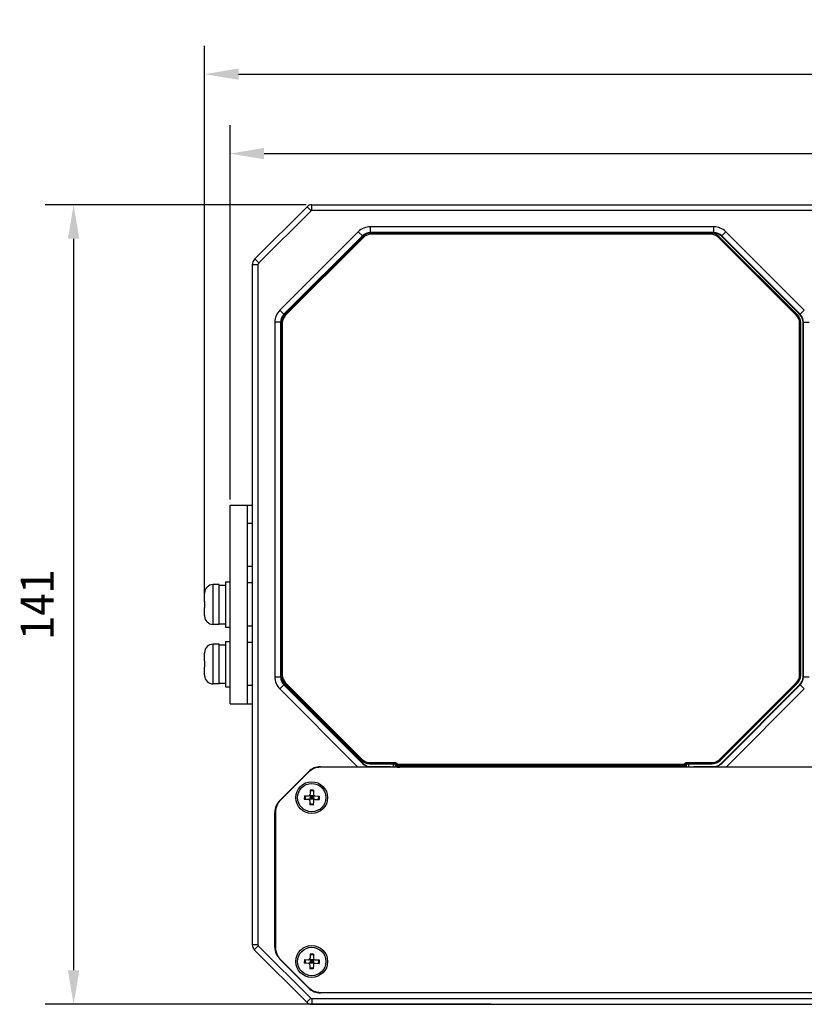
# Model space of a CAD drawing. Header units: millimetres. Extents: x 84 to 543, y 99 to 361.
# Tile 2 of 7: x 84 to 154, y 266 to 353. Entities that reach past the tile are written whole.
import ezdxf

# ---------------------------------------------------------------- set-up
doc = ezdxf.new("R2010")
doc.units = ezdxf.units.MM
doc.header["$LTSCALE"] = 0.3
doc.header["$PDMODE"] = 3
doc.header["$PDSIZE"] = 8
doc.layers.get('0').update_dxf_attribs({"linetype": 'CONTINUOUS'})
doc.layers.get('Defpoints').update_dxf_attribs({"linetype": 'CONTINUOUS'})
doc.layers.add('00_COMPONENTS', color=7, linetype='CONTINUOUS')
doc.layers.add('51__DRAFT_DIMS', color=7, linetype='CONTINUOUS')
doc.styles.get("Standard").update_dxf_attribs({"font": 'simfang.ttf'})
doc.dimstyles.new('DIMSTYLE_1', dxfattribs={"dimtxt": 3, "dimasz": 3, "dimexe": 2.5, "dimexo": 0.5, "dimgap": 0.75, "dimtad": 1, "dimlfac": 2, "dimdsep": 46, "dimtxsty": 'STANDARD', "dimblk": '_FILLED', "dimblk1": '_FILLED', "dimblk2": '_FILLED', "dimcen": 0.09, "dimclrt": 3, "dimazin": 2, "dimtp": 0.5, "dimtm": 0.5, "dimtfac": 1, "dimtofl": 0, "dimtmove": 0, "dimatfit": 3, "dimldrblk": '_FILLED', "dimfxl": 1, "dimtolj": 1, "dimarcsym": 0})

# ---------------------------------------------------------------- blocks, each defined once
blk = doc.blocks.new('_FILLED')
at = {"color": 0, "linetype": 'ByBlock'}
blk.add_solid([(0, 0), (-1, 0.167), (-1, -0.167)], dxfattribs=at)
blk = doc.blocks.new('*D1')
at = {"layer": '51__DRAFT_DIMS', "color": 0, "lineweight": -2}
for p, q in [((100.696, 301.589), (100.696, 350.621)), ((243.193, 302.389), (243.193, 350.621)), ((103.696, 348.121), (240.193, 348.121))]:
    blk.add_line(p, q, dxfattribs=at)
at = {"layer": 'Defpoints', "color": 0}
for p in [(243.193, 348.121), (243.193, 301.889), (100.696, 301.089)]:
    blk.add_point(p, dxfattribs=at)
at = {"layer": '51__DRAFT_DIMS', "color": 0, "linetype": 'ByBlock', "lineweight": -2, "xscale": 3, "yscale": 3, "zscale": 3, "rotation": 180}
blk.add_blockref('_FILLED', (100.696, 348.121), dxfattribs=at)
at = {"layer": '51__DRAFT_DIMS', "color": 0, "linetype": 'ByBlock', "lineweight": -2, "xscale": 3, "yscale": 3, "zscale": 3}
blk.add_blockref('_FILLED', (243.193, 348.121), dxfattribs=at)
at = {"layer": '51__DRAFT_DIMS', "color": 3, "insert": (171.886, 352.871), "char_height": 3, "attachment_point": 2, "line_spacing_factor": 0.9}
blk.add_mtext('\\A1;285', dxfattribs=at)
blk = doc.blocks.new('*D2')
at = {"layer": '51__DRAFT_DIMS', "color": 0, "lineweight": -2}
for p, q in [((109.649, 336.614), (86.649, 336.614)), ((89.149, 333.614), (89.149, 269.114)), ((125.942, 266.114), (86.649, 266.114))]:
    blk.add_line(p, q, dxfattribs=at)
at = {"layer": 'Defpoints', "color": 0}
for p in [(110.149, 336.614), (89.149, 266.114), (126.442, 266.114)]:
    blk.add_point(p, dxfattribs=at)
at = {"layer": '51__DRAFT_DIMS', "color": 0, "linetype": 'ByBlock', "lineweight": -2, "xscale": 3, "yscale": 3, "zscale": 3}
for p, rotation in [((89.149, 336.614), 89.99999999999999), ((89.149, 266.114), 270)]:
    blk.add_blockref('_FILLED', p, dxfattribs=dict(at, rotation=rotation))
at = {"layer": '51__DRAFT_DIMS', "color": 3, "insert": (84.399, 301.358), "char_height": 3, "attachment_point": 2, "rotation": 90, "line_spacing_factor": 0.9}
blk.add_mtext('\\A1;141', dxfattribs=at)
blk = doc.blocks.new('*D5')
at = {"layer": '51__DRAFT_DIMS', "color": 0, "lineweight": -2}
for p, q in [((102.943, 310.614), (102.943, 343.618)), ((240.943, 310.614), (240.943, 343.618)), ((105.943, 341.118), (237.943, 341.118))]:
    blk.add_line(p, q, dxfattribs=at)
at = {"layer": 'Defpoints', "color": 0}
for p in [(240.943, 341.118), (102.943, 310.114), (240.943, 310.114)]:
    blk.add_point(p, dxfattribs=at)
at = {"layer": '51__DRAFT_DIMS', "color": 0, "linetype": 'ByBlock', "lineweight": -2, "xscale": 3, "yscale": 3, "zscale": 3, "rotation": 180}
blk.add_blockref('_FILLED', (102.943, 341.118), dxfattribs=at)
at = {"layer": '51__DRAFT_DIMS', "color": 0, "linetype": 'ByBlock', "lineweight": -2, "xscale": 3, "yscale": 3, "zscale": 3}
blk.add_blockref('_FILLED', (240.943, 341.118), dxfattribs=at)
at = {"layer": '51__DRAFT_DIMS', "color": 3, "insert": (171.914, 345.868), "char_height": 3, "attachment_point": 2, "line_spacing_factor": 0.9}
blk.add_mtext('\\A1;276', dxfattribs=at)

msp = doc.modelspace()

# ---------------------------------------------------------------- linework, layer by layer
at = {"layer": '00_COMPONENTS', "color": 7}
for p, q in [((109.7245, 336.4379), (105.1137, 331.8271)), ((110.078, 336.0844), (105.4672, 331.4736)), ((110.078, 336.0844), (109.7245, 336.4379)), ((110.1488, 336.1137), (110.1488, 336.6137)), ((110.1488, 336.6137), (233.6392, 336.6137)), ((157.8703, 336.1137), (110.1488, 336.1137)), ((114.2413, 334.2243), (107.3271, 327.3101)), ((114.6288, 333.8368), (114.2413, 334.2243)), ((115.302, 334.1157), (115.302, 334.6637)), ((145.5736, 334.6637), (115.302, 334.6637)), ((145.5736, 334.1157), (145.5736, 334.6637)), ((146.2467, 333.8368), (146.6342, 334.2243)), ((153.5484, 327.3101), (146.6342, 334.2243)), ((114.6012, 333.8645), (107.6869, 326.9503)), ((107.7146, 326.9226), (114.6288, 333.8368)), ((114.6488, 333.8169), (107.7346, 326.9027)), ((114.7194, 333.7463), (107.8052, 326.832)), ((114.7194, 333.7463), (114.6488, 333.8169)), ((145.5736, 334.1548), (115.302, 334.1548)), ((115.352, 334.1157), (115.302, 334.1157)), ((115.352, 334.0083), (115.352, 334.1081)), ((145.3236, 334.1081), (115.352, 334.1081)), ((145.3236, 334.0083), (115.352, 334.0083)), ((145.5736, 334.1157), (145.3236, 334.1157)), ((145.3236, 334.0083), (145.3236, 334.1081)), ((145.9561, 333.7463), (146.0268, 333.8169)), ((152.8704, 326.832), (145.9561, 333.7463)), ((152.941, 326.9027), (146.0268, 333.8169)), ((153.1609, 326.9226), (146.2467, 333.8368)), ((153.1886, 326.9503), (146.2744, 333.8645)), ((105.4672, 331.4736), (105.1137, 331.8271)), ((104.8966, 331.303), (104.8966, 271.3534)), ((105.3966, 331.303), (104.8966, 331.303)), ((105.3966, 331.303), (105.3966, 271.3534)), ((107.7146, 326.9226), (107.3271, 327.3101)), ((153.1609, 326.9226), (153.5484, 327.3101)), ((107.8052, 326.832), (107.7346, 326.9027)), ((152.8704, 326.832), (152.941, 326.9027)), ((106.8878, 326.2495), (106.8878, 294.9779)), ((107.4358, 326.2495), (106.8878, 326.2495)), ((107.3967, 326.2495), (107.3967, 294.9779)), ((107.4358, 326.2495), (107.4358, 326.1995)), ((107.4433, 326.1995), (107.4433, 295.1279)), ((107.5431, 326.1995), (107.4433, 326.1995)), ((107.5431, 326.1995), (107.5431, 295.1279)), ((153.1324, 295.1279), (153.1324, 326.1995)), ((153.1324, 326.1995), (153.2323, 326.1995)), ((153.2323, 295.1279), (153.2323, 326.1995)), ((153.4398, 294.9779), (153.4398, 326.2495)), ((153.4398, 326.2495), (153.9878, 326.2495)), ((153.4789, 294.9779), (153.4789, 326.2495)), ((102.9432, 292.6137), (102.9432, 310.1137)), ((102.9432, 310.1137), (104.8966, 310.1137)), ((104.4432, 310.1137), (104.4432, 292.6137)), ((104.4878, 304.7137), (104.4878, 308.5137)), ((104.8966, 308.5137), (104.4878, 308.5137)), ((104.8966, 304.7137), (104.4878, 304.7137)), ((101.4432, 299.6137), (101.4432, 303.1137)), ((101.9932, 303.1137), (101.4432, 303.1137)), ((101.9932, 299.6137), (101.9932, 303.1137)), ((101.9932, 303.0587), (102.5432, 303.0587)), ((102.5432, 303.3637), (102.5432, 299.3637)), ((102.5432, 303.3637), (102.9432, 303.3637)), ((104.4878, 299.4637), (104.4878, 303.2637)), ((104.8966, 303.2637), (104.4878, 303.2637)), ((100.6932, 302.3887), (100.6956, 302.3882)), ((100.6932, 301.6387), (100.6932, 302.3251)), ((100.6932, 301.6387), (100.6956, 301.6387)), ((100.6932, 300.4022), (100.6932, 301.0887)), ((100.6956, 301.0887), (100.6932, 301.0887)), ((100.6956, 300.3391), (100.6932, 300.3387)), ((101.9932, 299.6137), (101.4432, 299.6137)), ((101.9932, 299.6687), (102.5432, 299.6687)), ((102.5432, 299.3637), (102.9432, 299.3637)), ((104.8966, 299.4637), (104.4878, 299.4637)), ((101.4432, 294.3637), (101.4432, 297.8637)), ((101.9932, 297.8637), (101.4432, 297.8637)), ((101.9932, 294.3637), (101.9932, 297.8637)), ((101.9932, 297.8087), (102.5432, 297.8087)), ((102.5432, 298.1137), (102.5432, 294.1137)), ((102.5432, 298.1137), (102.9432, 298.1137)), ((104.4878, 294.2137), (104.4878, 298.0137)), ((104.8966, 298.0137), (104.4878, 298.0137)), ((100.6932, 297.1387), (100.6956, 297.1382)), ((100.6932, 296.3887), (100.6932, 297.0751)), ((100.6932, 296.3887), (100.6956, 296.3887)), ((100.6932, 295.1522), (100.6932, 295.8387)), ((100.6956, 295.8387), (100.6932, 295.8387)), ((100.6956, 295.0891), (100.6932, 295.0887)), ((101.9932, 294.3637), (101.4432, 294.3637)), ((101.9932, 294.4187), (102.5432, 294.4187)), ((106.8878, 294.9779), (107.4358, 294.9779)), ((107.7146, 294.3047), (107.3271, 293.9172)), ((107.4358, 295.1279), (107.4358, 294.9779)), ((107.5431, 295.1279), (107.4433, 295.1279)), ((107.7146, 294.3047), (114.6627, 287.3567)), ((107.8052, 294.4953), (107.7346, 294.4247)), ((107.7346, 294.4247), (114.5488, 287.6105)), ((107.8052, 294.4953), (114.6194, 287.6811)), ((146.0561, 287.6811), (152.8704, 294.4953)), ((146.1268, 287.6105), (152.941, 294.4247)), ((153.1609, 294.3047), (146.2129, 287.3567)), ((152.8704, 294.4953), (152.941, 294.4247)), ((153.1324, 295.1279), (153.2323, 295.1279)), ((153.5484, 293.9172), (153.1609, 294.3047)), ((153.4398, 294.9779), (153.9878, 294.9779)), ((102.5432, 294.1137), (102.9432, 294.1137)), ((104.8966, 294.2137), (104.4878, 294.2137)), ((107.3271, 293.9172), (114.1807, 287.0637)), ((107.6869, 294.2771), (114.6073, 287.3567)), ((146.2682, 287.3567), (153.1886, 294.2771)), ((146.6949, 287.0637), (153.5484, 293.9172)), ((102.9432, 292.6137), (104.8966, 292.6137)), ((114.6194, 287.6811), (114.5488, 287.6105)), ((114.6627, 287.3567), (114.6073, 287.3567)), ((115.252, 287.419), (115.252, 287.3192)), ((115.252, 287.419), (117.5002, 287.419)), ((117.5002, 287.419), (117.5002, 287.3192)), ((143.1753, 287.419), (143.1753, 287.3192)), ((143.1753, 287.419), (145.4236, 287.419)), ((145.4236, 287.419), (145.4236, 287.3192)), ((146.0561, 287.6811), (146.1268, 287.6105)), ((146.2682, 287.3567), (146.2129, 287.3567)), ((107.3271, 284.093), (109.8584, 286.6243)), ((109.8484, 286.5743), (107.3771, 284.103)), ((232.8664, 287.0137), (110.9091, 287.0137)), ((110.9191, 287.0637), (114.8878, 287.0637)), ((117.0378, 287.0637), (114.8982, 287.0648)), ((115.252, 287.3192), (117.5002, 287.3192)), ((117.3378, 287.0137), (117.3378, 287.2768)), ((117.4967, 287.3046), (117.4967, 287.0137)), ((117.5964, 287.2214), (117.5964, 287.0137)), ((117.6023, 287.2179), (117.5964, 287.2214)), ((117.6023, 287.0688), (117.6023, 287.2179)), ((117.6471, 287.2179), (117.6023, 287.2179)), ((117.6023, 287.0688), (117.6647, 287.0314)), ((117.6979, 287.2575), (117.7081, 287.1582)), ((117.7185, 287.2586), (117.7185, 287.1587)), ((142.9571, 287.2586), (117.7185, 287.2586)), ((117.7185, 287.1587), (117.7643, 287.1313)), ((142.9571, 287.1587), (117.7185, 287.1587)), ((117.9137, 287.1241), (117.9137, 287.0242)), ((117.9137, 287.1241), (142.7618, 287.1241)), ((142.7618, 287.1241), (142.7618, 287.0242)), ((142.9113, 287.1313), (142.9571, 287.1587)), ((142.9571, 287.2586), (142.9571, 287.1587)), ((142.9776, 287.2575), (142.9674, 287.1582)), ((143.0109, 287.0314), (143.0733, 287.0688)), ((143.0285, 287.2179), (143.0733, 287.2179)), ((143.0733, 287.2179), (143.0792, 287.2214)), ((143.0733, 287.2179), (143.0733, 287.0688)), ((143.0792, 287.0137), (143.0792, 287.2214)), ((143.1753, 287.3192), (145.4236, 287.3192)), ((143.1788, 287.0137), (143.1788, 287.3046)), ((143.3378, 287.2768), (143.3378, 287.0137)), ((145.9754, 287.0637), (143.8378, 287.0637)), ((145.9878, 287.0637), (199.9378, 287.0637)), ((110.0053, 284.9925), (109.9959, 284.6426)), ((110.3034, 284.9186), (110.0035, 284.9267)), ((110.3052, 284.9844), (110.0053, 284.9925)), ((110.3052, 284.9844), (110.2958, 284.6345)), ((109.492, 284.5061), (109.484, 284.2062)), ((109.484, 284.2062), (109.8338, 284.1968)), ((109.492, 284.5061), (109.8419, 284.4967)), ((109.5578, 284.5043), (109.5497, 284.2044)), ((109.9387, 284.15), (110.3368, 284.5273)), ((110.3264, 284.1396), (109.9491, 284.5377)), ((109.9798, 284.0428), (109.9704, 283.6929)), ((109.9919, 284.4926), (109.9838, 284.1927)), ((110.2837, 284.1847), (109.9838, 284.1927)), ((110.2877, 284.3346), (109.9878, 284.3427)), ((110.2917, 284.4846), (109.9919, 284.4926)), ((110.1418, 284.4886), (110.1337, 284.1887)), ((110.2797, 284.0347), (110.2703, 283.6849)), ((110.2917, 284.4846), (110.2837, 284.1847)), ((110.4336, 284.1807), (110.7835, 284.1713)), ((110.4417, 284.4806), (110.7916, 284.4712)), ((110.7258, 284.4729), (110.7178, 284.173)), ((110.7916, 284.4712), (110.7835, 284.1713)), ((106.8878, 271.1492), (106.8878, 283.0323)), ((106.9378, 283.0423), (106.9378, 271.135)), ((110.2703, 283.6849), (109.9704, 283.6929)), ((110.272, 283.7506), (109.9721, 283.7587)), ((105.3966, 271.3534), (104.8966, 271.3534)), ((105.4259, 271.2827), (105.0723, 270.9291)), ((105.0723, 270.9291), (109.712, 266.2894)), ((105.4259, 271.2827), (110.0656, 266.643)), ((109.8626, 267.553), (107.3271, 270.0885)), ((109.8484, 267.603), (107.3771, 270.0743)), ((109.492, 270.0561), (109.484, 269.7562)), ((109.492, 270.0561), (109.8419, 270.0467)), ((109.5578, 270.0543), (109.5497, 269.7544)), ((109.9387, 269.7), (110.3368, 270.0773)), ((110.3264, 269.6896), (109.9491, 270.0877)), ((109.9919, 270.0426), (109.9838, 269.7427)), ((110.2917, 270.0346), (109.9919, 270.0426)), ((110.0053, 270.5425), (109.9959, 270.1926)), ((110.3034, 270.4686), (110.0035, 270.4767)), ((110.3052, 270.5344), (110.0053, 270.5425)), ((110.1418, 270.0386), (110.1337, 269.7387)), ((110.2917, 270.0346), (110.2837, 269.7347)), ((110.3052, 270.5344), (110.2958, 270.1845)), ((110.4417, 270.0306), (110.7916, 270.0212)), ((110.7258, 270.0229), (110.7178, 269.723)), ((110.7916, 270.0212), (110.7835, 269.7213)), ((109.484, 269.7562), (109.8338, 269.7468)), ((109.9798, 269.5928), (109.9704, 269.2429)), ((110.2703, 269.2349), (109.9704, 269.2429)), ((110.272, 269.3006), (109.9721, 269.3087)), ((110.2837, 269.7347), (109.9838, 269.7427)), ((110.2877, 269.8846), (109.9878, 269.8927)), ((110.2797, 269.5847), (110.2703, 269.2349)), ((110.4336, 269.7307), (110.7835, 269.7213)), ((110.0656, 266.643), (109.712, 266.2894)), ((110.1363, 266.6137), (110.1363, 266.1137)), ((110.1363, 266.6137), (233.6392, 266.6137)), ((110.9091, 267.1637), (232.8664, 267.1637)), ((208.2421, 267.1137), (110.9233, 267.1137)), ((110.1363, 266.1137), (233.6392, 266.1137))]:
    msp.add_line(p, q, dxfattribs=at)
for centre, radius in [((110.1378, 284.3387), 1.4), ((110.1378, 284.3387), 1.25), ((110.1378, 269.8887), 1.4), ((110.1378, 269.8887), 1.25)]:
    msp.add_circle(centre, radius, dxfattribs=at)
for centre, radius, start, end in [((115.302, 333.1637), 1.5, 90, 135), ((145.5736, 333.1637), 1.5, 45, 90), ((115.302, 333.1637), 0.9911, 90, 135), ((115.302, 333.1637), 0.952, 90, 135), ((115.352, 333.1137), 0.9945, 90, 135), ((115.352, 333.1137), 0.8946, 90, 135), ((145.3236, 333.1137), 0.9945, 45, 90), ((145.3236, 333.1137), 0.8946, 45, 90), ((145.5736, 333.1637), 0.9911, 45, 90), ((145.5736, 333.1637), 0.952, 45, 90), ((105.6378, 331.303), 0.7411, 135, 180), ((105.6378, 331.303), 0.2412, 135, 180), ((108.3878, 326.2495), 1.5, 135, 180), ((108.3878, 326.2495), 0.9911, 135, 180), ((108.3878, 326.2495), 0.952, 135, 180), ((108.4378, 326.1995), 0.9945, 135, 180), ((108.4378, 326.1995), 0.8946, 135, 180), ((152.2378, 326.1995), 0.8946, 0, 45), ((152.2378, 326.1995), 0.9945, 0, 45), ((152.4878, 326.2495), 0.952, 0, 45), ((152.4878, 326.2495), 0.9911, 0, 45), ((104.4878, 308.4137), 0.1, 90, 116.57711), ((104.4878, 304.8137), 0.1, 243.42289, 270), ((101.4432, 302.3637), 0.75, 90, 178.095371), ((104.4878, 303.1637), 0.1, 90, 116.57711), ((101.4991, 302.3252), 0.8059, 175.512344, 180.004314), ((101.4991, 300.4022), 0.8059, 179.995686, 184.487656), ((101.4432, 300.3637), 0.75, 181.904629, 270), ((104.4878, 299.5637), 0.1, 243.42289, 270), ((101.4432, 297.1137), 0.75, 90, 178.095371), ((104.4878, 297.9137), 0.1, 90, 116.57711), ((101.4991, 297.0752), 0.8059, 175.512344, 180.004314), ((101.4991, 295.1522), 0.8059, 179.995686, 184.487656), ((101.4432, 295.1137), 0.75, 181.904629, 270), ((108.3878, 294.9779), 1.5, 180, 225), ((108.3878, 294.9779), 0.9911, 180, 225), ((108.3878, 294.9779), 0.952, 180, 225), ((108.4378, 295.1279), 0.9945, 180, 225), ((108.4378, 295.1279), 0.8946, 180, 225), ((152.2378, 295.1279), 0.8946, 315, 360), ((152.2378, 295.1279), 0.9945, 315, 360), ((152.4878, 294.9779), 0.952, 315, 360), ((152.4878, 294.9779), 0.9911, 315, 360), ((104.4878, 294.3137), 0.1, 243.42289, 270), ((115.252, 288.3137), 0.9945, 225, 270), ((115.252, 288.3137), 0.8946, 225, 270), ((117.5, 287.217), 0.2021, 45.291321, 50.732559), ((143.1754, 287.2171), 0.2019, 125.064436, 128.323387), ((143.1756, 287.2167), 0.2024, 118.176705, 125.057725), ((143.1755, 287.217), 0.2021, 114.559911, 118.176806), ((145.4236, 288.3137), 0.8946, 270, 315), ((145.4236, 288.3137), 0.9945, 270, 315), ((110.9091, 285.5137), 1.5, 90, 135), ((110.9191, 285.5637), 1.5, 90, 135), ((117.0378, 286.9637), 0.1, 30, 90), ((117.4994, 287.216), 0.1033, 49.034243, 59.068208), ((117.718, 287.057), 0.1017, 89.741613, 95.581102), ((142.9575, 287.057), 0.1017, 84.419039, 90.258196), ((143.1761, 287.216), 0.1033, 120.929374, 130.963489), ((143.8378, 286.9637), 0.1, 90, 150), ((108.3878, 283.0323), 1.5, 135, 180), ((108.4378, 283.0423), 1.5, 135, 180), ((109.8298, 284.0468), 0.15, 358.461171, 88.461171), ((109.8459, 284.6466), 0.15, 268.461171, 358.461171), ((110.4296, 284.0307), 0.15, 88.461171, 178.461171), ((110.4457, 284.6305), 0.15, 178.461171, 268.461171), ((108.3878, 271.1492), 1.5, 180, 225), ((108.4378, 271.135), 1.5, 180, 225), ((109.8459, 270.1966), 0.15, 268.461171, 358.461171), ((110.4457, 270.1805), 0.15, 178.461171, 268.461171), ((109.8298, 269.5968), 0.15, 358.461171, 88.461171), ((110.4296, 269.5807), 0.15, 88.461171, 178.461171), ((110.9091, 268.6637), 1.5, 225, 270), ((110.9233, 268.6137), 1.5, 225, 270), ((110.1363, 266.7137), 0.1, 225, 270), ((110.1363, 266.7137), 0.6, 225, 270)]:
    msp.add_arc(centre, radius, start, end, dxfattribs=at)
for centre, major_axis, ratio, start_param, end_param in [((115.3399, 288.0637), (0.9473, 0.3828), 0.9751956, -2.749122, -1.9635716), ((115.3701, 288.0637), (-1.0003, 0), 0.9996955, 0.7852459, 1.221868), ((145.5357, 288.0637), (0.9473, -0.3828), 0.9751956, -1.0877207, -0.3924706), ((145.5055, 288.0637), (-1.0003, 0), 0.9996955, 2.1809129, 2.3563468), ((117.2877, 287.2767), (0.0278, 0.0417), 0.9980229, -0.9821146, 0.033061), ((143.3878, 287.2767), (-0.0278, 0.0417), 0.9980229, -0.033061, 0.9821146)]:
    msp.add_ellipse(centre, major_axis=major_axis, ratio=ratio, start_param=start_param, end_param=end_param, dxfattribs=at)
for points in [[(110.1488, 336.6137), (109.9957, 336.6137), (109.8327, 336.5461), (109.7245, 336.4379)], [(110.1488, 336.1137), (110.1232, 336.1137), (110.0961, 336.1024), (110.078, 336.0844)], [(100.6956, 301.6387), (100.6937, 301.547), (100.6934, 301.3637), (100.6937, 301.1803), (100.6956, 301.0887)], [(100.6956, 296.3887), (100.6937, 296.297), (100.6934, 296.1137), (100.6937, 295.9303), (100.6956, 295.8387)], [(117.5002, 287.419), (117.5454, 287.419), (117.5929, 287.4021), (117.628, 287.3734)], [(117.6422, 287.3606), (117.67, 287.3331), (117.6902, 287.2958), (117.6979, 287.2575)], [(142.9776, 287.2575), (142.9868, 287.3028), (143.014, 287.3469), (143.0502, 287.3755)], [(143.0915, 287.4008), (143.1175, 287.4127), (143.1467, 287.419), (143.1753, 287.419)], [(117.5002, 287.3192), (117.5183, 287.3191), (117.537, 287.3139), (117.5525, 287.3046)], [(117.5671, 287.2939), (117.5882, 287.2756), (117.6021, 287.2458), (117.6023, 287.2179)], [(117.7185, 287.2586), (117.7116, 287.2586), (117.7047, 287.2585), (117.698, 287.257)], [(142.9776, 287.2575), (142.9708, 287.2582), (142.9639, 287.2589), (142.9571, 287.258)], [(143.0733, 287.2179), (143.0734, 287.2458), (143.0873, 287.2756), (143.1084, 287.294)], [(143.123, 287.3046), (143.1386, 287.3139), (143.1572, 287.3191), (143.1753, 287.3192)], [(104.8966, 271.3534), (104.8966, 271.2003), (104.9641, 271.0374), (105.0723, 270.9291)], [(105.3966, 271.3534), (105.3966, 271.3279), (105.4078, 271.3007), (105.4259, 271.2827)]]:
    msp.add_open_spline(points, degree=3, dxfattribs=at)
for points, knots in [([(117.5964, 287.2214), (117.5957, 287.2298), (117.5888, 287.2655), (117.5641, 287.2977), (117.5403, 287.3119)], [0, 0, 0, 0, 0.2331992, 1, 1, 1, 1]), ([(117.6471, 287.2179), (117.6393, 287.2069), (117.6143, 287.1606), (117.6041, 287.1076), (117.6023, 287.0688)], [0, 0, 0, 0, 0.2562918, 1, 1, 1, 1]), ([(117.6536, 287.1394), (117.646, 287.1347), (117.6226, 287.1165), (117.6061, 287.089), (117.6023, 287.0688)], [0, 0, 0, 0, 0.3030817, 1, 1, 1, 1]), ([(117.6979, 287.2575), (117.6865, 287.2574), (117.6625, 287.2494), (117.6517, 287.2281), (117.6471, 287.2179)], [0, 0, 0, 0, 0.5035799, 1, 1, 1, 1]), ([(117.6471, 287.2179), (117.6509, 287.21), (117.6607, 287.1863), (117.6657, 287.1529), (117.6536, 287.1394)], [0, 0, 0, 0, 0.3252011, 1, 1, 1, 1]), ([(117.7081, 287.1582), (117.7025, 287.1577), (117.6834, 287.1544), (117.6651, 287.1467), (117.6536, 287.1394)], [0, 0, 0, 0, 0.2928585, 1, 1, 1, 1]), ([(117.7643, 287.1313), (117.7389, 287.1311), (117.6861, 287.1097), (117.6648, 287.0568), (117.6647, 287.0314)], [0, 0, 0, 0, 0.4995707, 1, 1, 1, 1]), ([(117.6647, 287.0314), (117.6725, 287.0286), (117.7, 287.029), (117.7522, 287.0253), (117.8273, 287.0248), (117.8835, 287.0242), (117.9137, 287.0242)], [0, 0, 0, 0, 0.1002021, 0.322334, 0.636424, 1, 1, 1, 1]), ([(117.7643, 287.1313), (117.7686, 287.1287), (117.7857, 287.1286), (117.8166, 287.1252), (117.8619, 287.1246), (117.8956, 287.1241), (117.9137, 287.1241)], [0, 0, 0, 0, 0.1010846, 0.3231308, 0.6368529, 1, 1, 1, 1]), ([(142.7618, 287.1241), (142.78, 287.1241), (142.8136, 287.1246), (142.8589, 287.1252), (142.8898, 287.1286), (142.9069, 287.1287), (142.9113, 287.1313)], [0, 0, 0, 0, 0.3628816, 0.6766002, 0.8987488, 1, 1, 1, 1]), ([(142.9113, 287.1313), (142.9367, 287.1311), (142.9895, 287.1097), (143.0108, 287.0568), (143.0109, 287.0314)], [0, 0, 0, 0, 0.4995707, 1, 1, 1, 1]), ([(143.022, 287.1394), (143.0185, 287.1416), (143.0016, 287.151), (142.9826, 287.1567), (142.9674, 287.1582)], [0, 0, 0, 0, 0.211713, 1, 1, 1, 1]), ([(143.0285, 287.2179), (143.0239, 287.2281), (143.013, 287.2494), (142.989, 287.2574), (142.9776, 287.2575)], [0, 0, 0, 0, 0.4962786, 1, 1, 1, 1]), ([(143.0285, 287.2179), (143.0246, 287.21), (143.0148, 287.1863), (143.0099, 287.1529), (143.022, 287.1394)], [0, 0, 0, 0, 0.3252057, 1, 1, 1, 1]), ([(143.0733, 287.0688), (143.0721, 287.075), (143.0634, 287.1034), (143.0416, 287.1271), (143.022, 287.1394)], [0, 0, 0, 0, 0.2153979, 1, 1, 1, 1]), ([(143.0733, 287.0688), (143.0715, 287.1076), (143.0612, 287.1606), (143.0362, 287.2069), (143.0285, 287.2179)], [0, 0, 0, 0, 0.7437807, 1, 1, 1, 1]), ([(143.0792, 287.2214), (143.0799, 287.2298), (143.0867, 287.2655), (143.1114, 287.2977), (143.1353, 287.3119)], [0, 0, 0, 0, 0.2332003, 1, 1, 1, 1])]:
    msp.add_open_spline(points, degree=3, knots=knots, dxfattribs=at)

# ---------------------------------------------------------------- dimensions: what is measured, and where the dimension line sits
at = {"layer": '51__DRAFT_DIMS', "color": 7}
for base, p1, p2, picture, middle in [((243.1932, 348.1212), (100.6956, 301.0887), (243.1932, 301.8887), '*D1', (171.8858, 348.1212)), ((240.9432, 341.1177), (102.9432, 310.1137), (240.9432, 310.1137), '*D5', (171.9139, 341.1177))]:
    dim = msp.add_linear_dim(base=base, p1=p1, p2=p2, dimstyle='DIMSTYLE_1', dxfattribs=at)
    dim.commit()
    dim.dimension.update_dxf_attribs({"geometry": picture, "text_midpoint": middle, "dimtype": 160})
dim = msp.add_linear_dim(base=(89.1493, 266.1137), p1=(110.1488, 336.6137), p2=(126.4423, 266.1137), angle=270, dimstyle='DIMSTYLE_1', dxfattribs=at)
dim.commit()
dim.dimension.update_dxf_attribs({"geometry": '*D2', "text_midpoint": (89.1493, 301.3578), "dimtype": 160})

doc.saveas('drawing.dxf')
